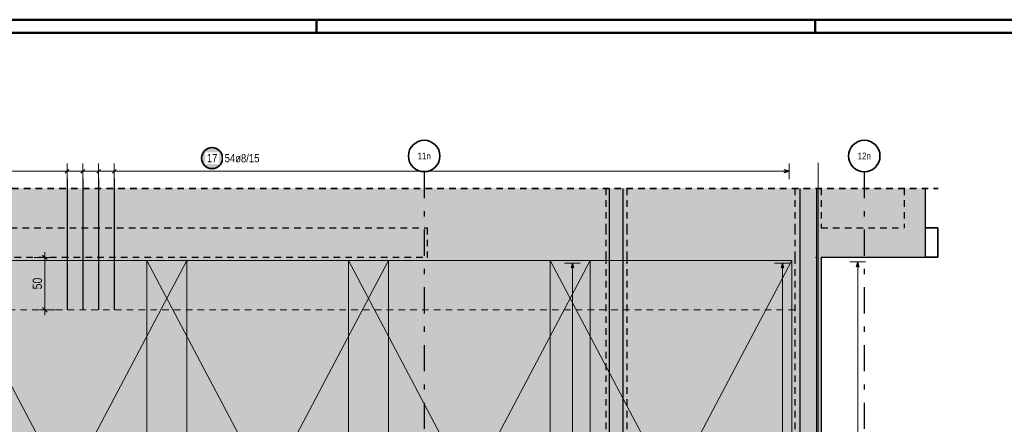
# Model space of a CAD drawing. Header units: millimetres. Extents: x -20 to 84, y 0 to 50.
# Tile 19 of 22: x 48 to 67, y 34 to 42. Entities that reach past the tile are written whole.
import ezdxf
from ezdxf.enums import TextEntityAlignment as Align

# ---------------------------------------------------------------- set-up
doc = ezdxf.new("R2010")
doc.units = ezdxf.units.MM
doc.linetypes.add('DASHDOTX2', pattern=[2, 1, -0.5, 0, -0.5])
doc.linetypes.add('HIDDEN', pattern=[0.375, 0.25, -0.125])
doc.layers.add('Achsen', color=7, linetype='Continuous', lineweight=20)
doc.layers.add('Schraffuren', color=7, linetype='Continuous', lineweight=20)
doc.styles.add('Arial Narrow', font='ARIALN.TTF')
doc.dimstyles.new('Arch_Strakon_dimstyle', dxfattribs={"dimtxt": 17.5, "dimasz": 1, "dimexe": 1.25, "dimexo": 0.0625, "dimgap": 1, "dimtad": 0, "dimdec": 5, "dimzin": 12, "dimdsep": 46, "dimtxsty": 'Arial Narrow', "dimblk": 'Arrowhead_Tick', "dimsah": 1, "dimcen": 0, "dimse1": 1, "dimse2": 1, "dimclrd": 6, "dimclrt": 2, "dimazin": 0, "dimtfac": 1, "dimtdec": 4, "dimtmove": 0, "dimatfit": 3, "dimldrblk": 'NONE', "dimfxl": 1, "dimtvp": 1, "dimtolj": 1, "dimtzin": 0, "dimlwd": 13, "dimarcsym": 2})

# ---------------------------------------------------------------- blocks, each defined once
blk = doc.blocks.new('Arrowhead_Tick')
at = {"color": 0, "linetype": 'Continuous', "lineweight": -2, "ltscale": 0.5}
for p, q in [((0, 20), (0, -10)), ((-1, 0), (0, 0)), ((10, 0), (0, 0))]:
    blk.add_line(p, q, dxfattribs=at)
at = {"color": 2, "linetype": 'Continuous', "lineweight": 35, "ltscale": 0.5}
blk.add_line((4.4, 4.4), (-4.4, -4.4), dxfattribs=at)
blk = doc.blocks.new('*D12')
at = {"color": 6, "linetype": 'Continuous', "lineweight": 13}
blk.add_line((48.827, 36.532), (48.827, 37.512), dxfattribs=at)
at = {"layer": 'Defpoints', "color": 0}
for p in [(48.827, 37.522), (56.113, 37.522), (49.254, 36.522)]:
    blk.add_point(p, dxfattribs=at)
at = {"color": 6, "lineweight": 13, "xscale": 0.01, "yscale": 0.01, "zscale": 0.01}
for p, rotation in [((48.827, 37.522), 90), ((48.827, 36.522), 270)]:
    blk.add_blockref('Arrowhead_Tick', p, dxfattribs=dict(at, rotation=rotation))
at = {"color": 2, "lineweight": -2, "insert": (48.687, 37.022), "char_height": 0.175, "attachment_point": 5, "rotation": 90, "style": 'Arial Narrow'}
blk.add_mtext('\\A1;50', dxfattribs=at)
blk = doc.blocks.new('_None')

msp = doc.modelspace()

# ---------------------------------------------------------------- hatches: boundary and pattern name
at = {"lineweight": 25, "true_color": 0xffffff}
msp.add_hatch(color=7, dxfattribs=at).paths.add_polyline_path([(52.233965, 39.412071), (52.233831, 39.419749), (52.233429, 39.427418), (52.23276, 39.435068), (52.231824, 39.442689), (52.230623, 39.450274), (52.229158, 39.457812), (52.22743, 39.465294), (52.225443, 39.472712), (52.223198, 39.480055), (52.220698, 39.487316), (52.217946, 39.494485), (52.214945, 39.501553), (52.2117, 39.508513), (52.208214, 39.515355), (52.204491, 39.522071), (52.200536, 39.528654), (52.196354, 39.535094), (52.191949, 39.541384), (52.187328, 39.547517), (52.182495, 39.553485), (52.177457, 39.55928), (52.17222, 39.564896), (52.16679, 39.570326), (52.161174, 39.575563), (52.155379, 39.580601), (52.149411, 39.585434), (52.143278, 39.590055), (52.136988, 39.59446), (52.130547, 39.598642), (52.123965, 39.602597), (52.117249, 39.60632), (52.110407, 39.609806), (52.103447, 39.613051), (52.096379, 39.616052), (52.08921, 39.618804), (52.081949, 39.621304), (52.074605, 39.623549), (52.067188, 39.625536), (52.059706, 39.627264), (52.052168, 39.628729), (52.044583, 39.62993), (52.036962, 39.630866), (52.029312, 39.631535), (52.021643, 39.631937), (52.013965, 39.632071), (52.006287, 39.631937), (51.998619, 39.631535), (51.990969, 39.630866), (51.983347, 39.62993), (51.975763, 39.628729), (51.968225, 39.627264), (51.960742, 39.625536), (51.953325, 39.623549), (51.945982, 39.621304), (51.938721, 39.618804), (51.931552, 39.616052), (51.924483, 39.613051), (51.917524, 39.609806), (51.910682, 39.60632), (51.903965, 39.602597), (51.897383, 39.598642), (51.890943, 39.59446), (51.884652, 39.590055), (51.87852, 39.585434), (51.872552, 39.580601), (51.866757, 39.575563), (51.86114, 39.570326), (51.85571, 39.564896), (51.850473, 39.55928), (51.845435, 39.553485), (51.840603, 39.547517), (51.835982, 39.541384), (51.831577, 39.535094), (51.827395, 39.528654), (51.82344, 39.522071), (51.819717, 39.515355), (51.816231, 39.508513), (51.812985, 39.501553), (51.809985, 39.494485), (51.807233, 39.487316), (51.804733, 39.480055), (51.802488, 39.472712), (51.8005, 39.465294), (51.798773, 39.457812), (51.797308, 39.450274), (51.796106, 39.442689), (51.79517, 39.435068), (51.794501, 39.427418), (51.794099, 39.419749), (51.793965, 39.412071), (51.794099, 39.404393), (51.794501, 39.396725), (51.79517, 39.389075), (51.796106, 39.381453), (51.797308, 39.373869), (51.798773, 39.366331), (51.8005, 39.358849), (51.802488, 39.351431), (51.804733, 39.344088), (51.807233, 39.336827), (51.809985, 39.329658), (51.812985, 39.322589), (51.816231, 39.31563), (51.819717, 39.308788), (51.82344, 39.302071), (51.827395, 39.295489), (51.831577, 39.289049), (51.835982, 39.282759), (51.840603, 39.276626), (51.845435, 39.270658), (51.850473, 39.264863), (51.85571, 39.259246), (51.86114, 39.253817), (51.866757, 39.248579), (51.872552, 39.243542), (51.87852, 39.238709), (51.884652, 39.234088), (51.890943, 39.229683), (51.897383, 39.225501), (51.903965, 39.221546), (51.910682, 39.217823), (51.917524, 39.214337), (51.924483, 39.211091), (51.931552, 39.208091), (51.938721, 39.205339), (51.945982, 39.202839), (51.953325, 39.200594), (51.960742, 39.198606), (51.968225, 39.196879), (51.975763, 39.195414), (51.983347, 39.194212), (51.990969, 39.193277), (51.998619, 39.192607), (52.006287, 39.192205), (52.013965, 39.192071), (52.021643, 39.192205), (52.029312, 39.192607), (52.036962, 39.193277), (52.044583, 39.194212), (52.052168, 39.195414), (52.059706, 39.196879), (52.067188, 39.198606), (52.074605, 39.200594), (52.081949, 39.202839), (52.08921, 39.205339), (52.096379, 39.208091), (52.103447, 39.211091), (52.110407, 39.214337), (52.117249, 39.217823), (52.123965, 39.221546), (52.130547, 39.225501), (52.136988, 39.229683), (52.143278, 39.234088), (52.149411, 39.238709), (52.155379, 39.243542), (52.161174, 39.248579), (52.16679, 39.253817), (52.17222, 39.259246), (52.177457, 39.264863), (52.182495, 39.270658), (52.187328, 39.276626), (52.191949, 39.282759), (52.196354, 39.289049), (52.200536, 39.295489), (52.204491, 39.302071), (52.208214, 39.308788), (52.2117, 39.31563), (52.214945, 39.322589), (52.217946, 39.329658), (52.220698, 39.336827), (52.223198, 39.344088), (52.225443, 39.351431), (52.22743, 39.358849), (52.229158, 39.366331), (52.230623, 39.373869), (52.231824, 39.381453), (52.23276, 39.389075), (52.233429, 39.396725)])
at = {"layer": 'Schraffuren', "lineweight": 50, "true_color": 0xd7ffd7}
for points in [[(46.65346, 38.082149), (63.613347, 38.082149), (63.613347, 38.833917), (46.65346, 38.833917)], [(63.613347, 38.082149), (65.594057, 38.082149), (65.594057, 38.833917), (63.613347, 38.833917)], [(44.783348, 28.722137), (63.513525, 28.722137), (63.513525, 37.522135), (37.903348, 37.522137), (37.903348, 28.722137), (39.783348, 28.722137), (39.783348, 33.392137), (44.783348, 33.392137)], [(63.513525, 28.722137), (63.613699, 28.722135), (63.613699, 37.522135), (63.513525, 37.522135)]]:
    msp.add_hatch(color=254, dxfattribs=at).paths.add_polyline_path(points)
h = msp.add_hatch(color=254, dxfattribs=at)
h.paths.add_polyline_path([(37.903348, 37.522149), (65.594057, 37.522149), (65.594057, 38.082149), (37.903348, 38.082149)])
h.paths.add_polyline_path([(48.09256, 37.802137), (48.090094, 37.790823), (48.087874, 37.790823), (48.082683, 37.787355), (48.07656, 37.786137), (48.070437, 37.787355), (48.065246, 37.790823), (48.061778, 37.796014), (48.07656, 37.802137)])

# ---------------------------------------------------------------- linework, layer by layer
at = {"color": 4, "linetype": 'Continuous', "lineweight": 50}
for p, q in [((82.5, 42.05), (0, 42.05)), ((82.25, 41.8), (1, 41.8))]:
    msp.add_line(p, q, dxfattribs=at)
at = {"color": 4, "linetype": 'Continuous', "lineweight": 50, "ltscale": 0.5}
for p, q in [((54, 42.05), (54, 41.8)), ((63.5, 42.05), (63.5, 41.8))]:
    msp.add_line(p, q, dxfattribs=at)
at = {"color": 3, "linetype": 'Continuous', "lineweight": 25, "ltscale": 0.5}
for p, q in [((49.21875, 39.126716), (49.289461, 39.197427)), ((49.517698, 39.126716), (49.588409, 39.197427)), ((49.816646, 39.126716), (49.887357, 39.197427)), ((50.115594, 39.126716), (50.186304, 39.197427)), ((63.005699, 39.16207), (62.905699, 39.188865)), ((49.254106, 39.022135), (49.254105, 36.522135)), ((49.553053, 39.022135), (49.553053, 36.522135)), ((49.852001, 39.022135), (49.852001, 36.522135)), ((50.150949, 39.022135), (50.150949, 36.522135)), ((62.905699, 39.135275), (63.005699, 39.16207)), ((59.585347, 28.722137), (59.585347, 38.833917)), ((59.841347, 28.722137), (59.841347, 38.833917)), ((63.215348, 28.722137), (63.215348, 38.833917)), ((63.531699, 28.722137), (63.531699, 38.833917)), ((58.876666, 37.414129), (58.849871, 37.314129)), ((58.903461, 37.314129), (58.876666, 37.414129)), ((62.876684, 37.414132), (62.849889, 37.314132)), ((62.903479, 37.314132), (62.876684, 37.414132)), ((64.308897, 37.434142), (64.282103, 37.334142)), ((64.335693, 37.334142), (64.308897, 37.434142))]:
    msp.add_line(p, q, dxfattribs=at)
at = {"color": 5, "linetype": 'Continuous', "lineweight": 18, "ltscale": 0.5}
for p, q in [((49.254106, 39.012072), (49.254106, 39.312072)), ((49.553053, 39.012072), (49.553053, 39.312072)), ((49.852001, 39.012072), (49.852001, 39.312072)), ((50.150949, 39.012072), (50.150949, 39.312072)), ((63.005699, 39.01207), (63.005699, 39.31207)), ((63.005699, 39.16207), (47.161472, 39.162072)), ((59.026666, 37.414129), (58.726666, 37.414129)), ((58.876666, 28.830137), (58.876666, 37.414129)), ((63.026684, 37.414132), (62.726684, 37.414133)), ((62.876644, 28.830128), (62.876684, 37.414132)), ((64.458897, 37.434143), (64.158897, 37.434141)), ((64.308897, 37.434142), (64.308937, 28.850146))]:
    msp.add_line(p, q, dxfattribs=at)
at = {"color": 9, "linetype": 'Continuous', "lineweight": 0, "ltscale": 0.5}
for p, q in [((63.553699, 28.722137), (63.553699, 39.322137)), ((51.533699, 37.462135), (46.933701, 37.462135)), ((51.533699, 28.742138), (46.933701, 37.462135)), ((55.373698, 37.462139), (50.7737, 37.462283)), ((50.7737, 37.462283), (50.7737, 28.742283)), ((50.7737, 37.462283), (55.373698, 28.742139)), ((51.533699, 28.742138), (51.533699, 37.462135)), ((51.533699, 37.462135), (51.533699, 37.462135)), ((59.213696, 37.462135), (54.613698, 37.462135)), ((54.613698, 37.462135), (54.613698, 28.742138)), ((59.213696, 28.742138), (54.613698, 37.462135)), ((55.373698, 28.742139), (55.373698, 37.462139)), ((63.053697, 37.462138), (58.453699, 37.462282)), ((58.453699, 37.462282), (58.453699, 28.742282)), ((58.453699, 37.462282), (63.053697, 28.742138)), ((59.213696, 28.742138), (59.213696, 37.462135)), ((59.213696, 37.462135), (59.213696, 37.462135)), ((63.053697, 28.742138), (63.053697, 37.462138))]:
    msp.add_line(p, q, dxfattribs=at)
at = {"color": 3, "linetype": 'DASHDOTX2', "lineweight": 25, "ltscale": 0.5}
for p, q in [((56.053369, 39.151449), (56.053369, 28.374805)), ((64.433369, 39.151449), (64.433369, 28.374805))]:
    msp.add_line(p, q, dxfattribs=at)
at = {"color": 2, "linetype": 'HIDDEN', "lineweight": 35, "ltscale": 0.5}
msp.add_line((46.40346, 38.833917), (65.844057, 38.833917), dxfattribs=at)
at = {"color": 3, "linetype": 'HIDDEN', "lineweight": 25, "ltscale": 0.5}
for p, q in [((59.513347, 38.833917), (59.513347, 38.082149)), ((59.913347, 38.833917), (59.913347, 38.082149)), ((63.113347, 38.833917), (63.113347, 38.082149)), ((63.613347, 38.833917), (63.613347, 38.082149)), ((65.194057, 38.833917), (65.194057, 38.082149)), ((47.05346, 38.082149), (56.113347, 38.082149)), ((56.113347, 38.082149), (56.113347, 37.522149)), ((59.513347, 38.082149), (59.513347, 37.522149)), ((59.912981, 38.082149), (59.913347, 38.082149)), ((59.912981, 38.082149), (59.912981, 37.522149)), ((63.113347, 38.082149), (63.113347, 37.522149)), ((63.613347, 38.082149), (65.194057, 38.082149)), ((37.903348, 37.522149), (56.113347, 37.522149)), ((59.513347, 37.522149), (59.513347, 28.722137)), ((59.912981, 37.522149), (59.913347, 37.522149)), ((59.913347, 37.522137), (59.913347, 28.722137)), ((63.113347, 37.522149), (63.113699, 37.522149)), ((63.113699, 37.522137), (63.113699, 28.722137))]:
    msp.add_line(p, q, dxfattribs=at)
at = {"color": 7, "linetype": 'Continuous', "lineweight": 18, "ltscale": 0.5}
for p, q in [((51.533699, 37.462133), (46.933701, 37.462133)), ((46.933701, 28.742136), (51.533699, 37.462133)), ((55.373699, 37.462137), (50.773702, 37.462281)), ((50.773702, 37.462281), (50.773702, 28.742281)), ((55.373623, 37.462137), (50.773778, 28.742281)), ((51.533699, 28.742136), (51.533699, 37.462133)), ((51.533699, 37.462133), (51.533699, 37.462133)), ((59.213697, 37.462133), (54.613699, 37.462133)), ((54.613699, 37.462133), (54.613699, 28.742136)), ((54.613699, 28.742136), (59.213697, 37.462133)), ((55.373699, 28.742137), (55.373699, 37.462137)), ((63.053699, 37.462137), (58.453702, 37.462281)), ((58.453702, 37.462281), (58.453702, 28.742281)), ((63.053623, 37.462137), (58.453778, 28.742281)), ((59.213697, 28.742136), (59.213697, 37.462133)), ((59.213697, 37.462133), (59.213697, 37.462133)), ((63.053699, 28.742137), (63.053699, 37.462137))]:
    msp.add_line(p, q, dxfattribs=at)
at = {"color": 9, "linetype": 'HIDDEN', "lineweight": 0, "ltscale": 0.5}
msp.add_line((63.113699, 36.522135), (37.903348, 36.522135), dxfattribs=at)
at = {"color": 2, "linetype": 'Continuous', "lineweight": 35}
for centre in [(56.053369, 39.451449), (64.433369, 39.451449)]:
    msp.add_circle(centre, 0.3, dxfattribs=at)
at = {"color": 2, "linetype": 'Continuous', "lineweight": 35, "ltscale": 0.5}
msp.add_circle((52.013965, 39.412071), 0.2, dxfattribs=at)
at = {"color": 9, "linetype": 'Continuous', "lineweight": 0}
for centre in [(56.113347, 37.522135), (59.513348, 37.522135), (59.913348, 37.522135), (63.513525, 37.522135), (49.254105, 36.522135)]:
    msp.add_circle(centre, 0.00222, dxfattribs=at)
at = {"layer": 'Achsen', "color": 2, "linetype": 'Continuous', "lineweight": 35}
for p, q in [((65.594057, 38.082149), (65.834057, 38.082149)), ((65.834057, 38.082149), (65.834057, 37.522149)), ((65.594057, 37.522149), (65.834057, 37.522149))]:
    msp.add_line(p, q, dxfattribs=at)
at = {"layer": 'Schraffuren', "color": 3, "linetype": 'Continuous', "lineweight": 25}
for p, q in [((65.594057, 38.833917), (65.594057, 38.082149)), ((65.594057, 38.082149), (65.594057, 37.522149)), ((63.613699, 37.522149), (65.594057, 37.522149)), ((63.613699, 37.522135), (63.613699, 28.722135))]:
    msp.add_line(p, q, dxfattribs=at)

# ---------------------------------------------------------------- texts
at = {"color": 3, "lineweight": 25, "style": 'Arial Narrow'}
for s, p in [('11n', (56.053369, 39.451449)), ('12n', (64.433369, 39.451449))]:
    msp.add_text(s, height=0.13, dxfattribs=at).set_placement(p, align=Align.MIDDLE_CENTER)

# ---------------------------------------------------------------- dimensions: what is measured, and where the dimension line sits
at = {"lineweight": -2}
dim = msp.add_linear_dim(base=(48.826666, 37.522135), p1=(49.254105, 36.522135), p2=(56.113347, 37.522135), angle=90, text='50', dimstyle='Arch_Strakon_dimstyle', override={"dimscale": 0.01, "dimtxt": 17.5, "dimasz": 1, "dimgap": 5, "dimtad": 1, "dimjust": 0, "dimtih": 0, "dimtoh": 0, "dimdec": 5, "dimdsep": 46, "dimtxsty": 'Arial Narrow', "dimclrd": 6, "dimclrt": 2, "dimtix": 1, "dimtofl": 255, "dimtmove": 0, "dimatfit": 2, "dimfxl": 0, "dimfxlon": 0, "dimtvp": 28.571429, "dimlwd": 13}, dxfattribs=at)
dim.commit()
dim.dimension.update_dxf_attribs({"geometry": '*D12', "text_midpoint": (48.826666, 37.022135), "dimtype": 160})

# ---------------------------------------------------------------- next in the draw order: texts
at = {"color": 2, "lineweight": 35, "char_height": 0.1575, "attachment_point": 1, "rotation": 359.999993, "line_spacing_factor": 0.9, "style": 'Arial Narrow', "bg_fill": 3, "box_fill_scale": 1.2, "bg_fill_color": 256, "bg_fill_true_color": 13158600, "bg_fill_transparency": 0}
for s, insert in [('17', (51.91474, 39.490821)), ('54ø8/15', (52.253965, 39.490821))]:
    msp.add_mtext(s, dxfattribs=dict(at, insert=insert))

doc.saveas('drawing.dxf')
